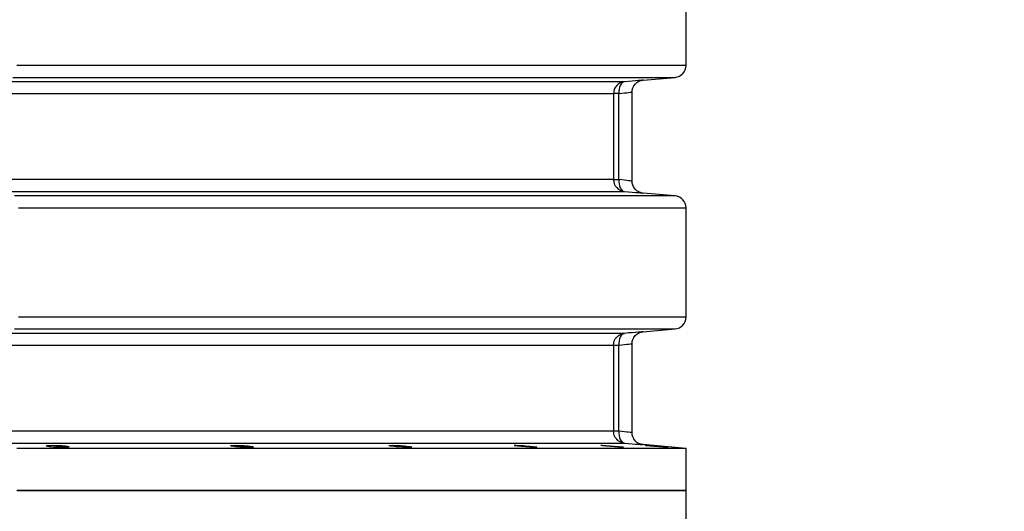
# Model space of a CAD drawing. Header units: millimetres. Extents: x 196 to 1773810, y -221320 to 153872.
# Tile 56 of 256: x 1115629 to 1116450, y -201662 to -201252. Entities that reach past the tile are written whole.
import ezdxf

# ---------------------------------------------------------------- set-up
doc = ezdxf.new("R2010")
doc.units = ezdxf.units.MM
doc.layers.get('Defpoints').update_dxf_attribs({"lineweight": 18})
doc.layers.add('00_Основной', color=163, linetype='Continuous', lineweight=40)
doc.layers.add('ТМ-размеры', color=25, linetype='Continuous', lineweight=20)
doc.styles.add('SFINKS', font='SFINKS.shx', dxfattribs={"width": 0.7, "oblique": 15})
doc.dimstyles.new('кира-50', dxfattribs={"dimtxt": 150, "dimasz": 40, "dimexe": 15, "dimexo": 0, "dimgap": 20, "dimtad": 1, "dimdec": 0, "dimrnd": 5, "dimdsep": 46, "dimtxsty": 'SFINKS', "dimblk1": 'OBLIQUE', "dimblk2": 'OBLIQUE', "dimsah": 1, "dimcen": 2.5, "dimclrd": 252, "dimclre": 252, "dimclrt": 252, "dimadec": 0, "dimazin": 0, "dimtfac": 1, "dimtdec": 0, "dimtofl": 0, "dimtmove": 0, "dimatfit": 3, "dimldrblk": 'OBLIQUE', "dimfxl": 15, "dimtfill": 1, "dimtolj": 1, "dimtzin": 0, "dimlwd": 20, "dimlwe": 20, "dimarcsym": 0})

# ---------------------------------------------------------------- blocks, each defined once
blk = doc.blocks.new('_Oblique')
at = {"color": 0, "linetype": 'ByBlock', "lineweight": -2}
blk.add_line((-0.5, -0.5), (0.5, 0.5), dxfattribs=at)
blk = doc.blocks.new('*D46')
at = {"layer": 'Defpoints', "color": 0, "linetype": 'ByBlock', "lineweight": 50, "transparency": 16777216}
for p in [(1115314.64, -194978.27), (1115314.64, -203390.23), (1116748.98, -203390.23)]:
    blk.add_point(p, dxfattribs=at)
at = {"layer": 'ТМ-размеры', "color": 252, "linetype": 'ByBlock', "lineweight": 20, "transparency": 16777216}
for p, q in [((1115314.64, -194978.27), (1116763.98, -194978.27)), ((1116748.98, -194978.27), (1116748.98, -203390.23)), ((1115314.64, -203390.23), (1116763.98, -203390.23))]:
    blk.add_line(p, q, dxfattribs=at)
at = {"layer": 'ТМ-размеры', "color": 252, "linetype": 'ByBlock', "lineweight": 20, "transparency": 16777216, "xscale": 40, "yscale": 40, "zscale": 40}
for p, rotation in [((1116748.98, -194978.27), 90), ((1116748.98, -203390.23), 270)]:
    blk.add_blockref('_Oblique', p, dxfattribs=dict(at, rotation=rotation))
at = {"layer": 'ТМ-размеры', "color": 252, "linetype": 'ByBlock', "transparency": 16777216, "insert": (1116653.98, -199184.25), "char_height": 150, "attachment_point": 5, "rotation": 90, "style": 'SFINKS', "bg_fill": 3, "box_fill_scale": 1.1, "bg_fill_color": 256, "bg_fill_true_color": 13158600, "bg_fill_transparency": 0}
blk.add_mtext('\\A1;8410', dxfattribs=at)

msp = doc.modelspace()

# ---------------------------------------------------------------- linework, layer by layer
at = {"layer": '00_Основной', "color": 252, "lineweight": 25, "ltscale": 10}
for p, q in [((1116184.64, -201290.35, 0.2), (1116184.64, -201199.16, 0.2)), ((1116148.77, -201302.64, 0.2), (1116175.51, -201300.31, 0.2)), ((1116124.13, -201313.91, 0.2), (1116124.13, -201385.6, 0.2)), ((1116128.56, -201385.6, 0.2), (1116128.56, -201313.91, 0.2)), ((1116139.64, -201386.95, 0.2), (1116139.64, -201312.56, 0.2)), ((1116175.51, -201399.2, 0.2), (1116148.77, -201396.85, 0.2)), ((1116184.64, -201500.33, 0.2), (1116184.64, -201409.16, 0.2)), ((1116148.77, -201512.64, 0.2), (1116175.51, -201510.3, 0.2)), ((1116124.13, -201523.91, 0.2), (1116124.13, -201595.58, 0.2)), ((1116128.56, -201595.58, 0.2), (1116128.56, -201523.91, 0.2)), ((1116139.64, -201596.95, 0.2), (1116139.64, -201522.56, 0.2)), ((1116184.64, -201610, 0.2), (1116148.77, -201606.86, 0.2)), ((1116184.64, -201645, 0.2), (1116184.64, -201610, 0.2)), ((1116184.64, -201680, 0.2), (1116184.64, -201645, 0.2))]:
    msp.add_line(p, q, dxfattribs=at)
at = {"layer": '00_Основной', "color": 252, "lineweight": 25, "ltscale": 10, "elevation": 0.2}
for points in [[(1116184.64, -201290.35), (1116184.34, -201290.35), (1116183.46, -201290.35), (1116181.96, -201290.35), (1116179.87, -201290.35), (1116177.2, -201290.35), (1116173.93, -201290.35), (1116170.08, -201290.35), (1116165.63, -201290.35), (1116160.61, -201290.35), (1116154.99, -201290.35), (1116148.81, -201290.35), (1116142.07, -201290.35), (1116134.74, -201290.35), (1116126.86, -201290.35), (1116118.42, -201290.35), (1116109.43, -201290.35), (1116099.89, -201290.35), (1116089.81, -201290.35), (1116079.22, -201290.35), (1116068.08, -201290.35), (1116056.44, -201290.35), (1116044.29, -201290.35), (1116031.63, -201290.35), (1116018.48, -201290.35), (1116004.86, -201290.35), (1115990.75, -201290.35), (1115976.19, -201290.35), (1115961.18, -201290.35), (1115945.71, -201290.35), (1115929.82, -201290.35), (1115913.51, -201290.35), (1115896.79, -201290.35), (1115879.66, -201290.35), (1115862.14, -201290.35), (1115844.26, -201290.35), (1115826.02, -201290.35), (1115807.41, -201290.35), (1115788.47, -201290.35), (1115769.21, -201290.35), (1115749.64, -201290.35), (1115729.77, -201290.35), (1115709.62, -201290.35), (1115689.18, -201290.35), (1115668.5, -201290.35), (1115647.57, -201290.35), (1115626.42, -201290.35)], [(1116175.51, -201300.31), (1116177.33, -201299.97), (1116179.06, -201299.31), (1116180.65, -201298.33), (1116182.02, -201297.09), (1116183.13, -201295.62), (1116183.96, -201293.96), (1116184.47, -201292.18), (1116184.64, -201290.35)], [(1116133.25, -201303.95), (1116132.24, -201303.95), (1116130.69, -201303.95), (1116128.62, -201303.95), (1116126.01, -201303.95), (1116122.86, -201303.95), (1116119.18, -201303.95), (1116114.99, -201303.95), (1116110.26, -201303.95), (1116105.01, -201303.95), (1116099.25, -201303.95), (1116092.97, -201303.95), (1116086.19, -201303.95), (1116078.89, -201303.95), (1116071.1, -201303.95), (1116062.82, -201303.95), (1116054.04, -201303.95), (1116044.77, -201303.95), (1116035.03, -201303.95), (1116024.82, -201303.95), (1116014.15, -201303.95), (1116003.02, -201303.95), (1115991.43, -201303.95), (1115979.39, -201303.95), (1115966.93, -201303.95), (1115954.05, -201303.95), (1115940.73, -201303.95), (1115927.01, -201303.95), (1115912.9, -201303.95), (1115898.38, -201303.95), (1115883.5, -201303.95), (1115868.23, -201303.95), (1115852.59, -201303.95), (1115836.62, -201303.95), (1115820.29, -201303.95), (1115803.64, -201303.95), (1115786.66, -201303.95), (1115769.38, -201303.95), (1115751.8, -201303.95), (1115733.93, -201303.95), (1115715.78, -201303.95), (1115697.38, -201303.95), (1115678.73, -201303.95), (1115659.83, -201303.95), (1115640.71, -201303.95), (1115621.38, -201303.95)], [(1115623.14, -201300.31), (1115644.08, -201300.31), (1115664.79, -201300.31), (1115685.26, -201300.31), (1115705.47, -201300.31), (1115725.41, -201300.31), (1115745.08, -201300.31), (1115764.44, -201300.31), (1115783.5, -201300.31), (1115802.24, -201300.31), (1115820.64, -201300.31), (1115838.7, -201300.31), (1115856.4, -201300.31), (1115873.73, -201300.31), (1115890.68, -201300.31), (1115907.23, -201300.31), (1115923.37, -201300.31), (1115939.09, -201300.31), (1115954.39, -201300.31), (1115969.25, -201300.31), (1115983.67, -201300.31), (1115997.61, -201300.31), (1116011.1, -201300.31), (1116024.11, -201300.31), (1116036.63, -201300.31), (1116048.65, -201300.31), (1116060.18, -201300.31), (1116071.19, -201300.31), (1116081.68, -201300.31), (1116091.65, -201300.31), (1116101.09, -201300.31), (1116109.98, -201300.31), (1116118.33, -201300.31), (1116126.14, -201300.31), (1116133.37, -201300.31), (1116140.06, -201300.31), (1116146.17, -201300.31), (1116151.73, -201300.31), (1116156.7, -201300.31), (1116161.1, -201300.31), (1116164.91, -201300.31), (1116168.14, -201300.31), (1116170.8, -201300.31), (1116172.86, -201300.31), (1116174.34, -201300.31), (1116175.21, -201300.31), (1116175.51, -201300.31)], [(1116133.25, -201303.95), (1116131.43, -201304.29), (1116129.7, -201304.95), (1116128.12, -201305.91), (1116126.76, -201307.17), (1116125.64, -201308.64), (1116124.81, -201310.28), (1116124.3, -201312.08), (1116124.13, -201313.91)], [(1116133.25, -201303.95), (1116132.23, -201304.23), (1116131.27, -201304.85), (1116130.41, -201305.8), (1116129.69, -201307.04), (1116129.13, -201308.53), (1116128.73, -201310.22), (1116128.55, -201312.04), (1116128.56, -201313.91)], [(1116148.77, -201302.64), (1116148.77, -201302.64), (1116148.5, -201302.66), (1116147.71, -201302.73), (1116146.41, -201302.84), (1116144.64, -201302.99), (1116142.4, -201303.17), (1116139.74, -201303.4), (1116136.66, -201303.67), (1116133.25, -201303.95)], [(1116139.64, -201312.6), (1116139.8, -201310.86), (1116140.28, -201309.1), (1116141.11, -201307.39), (1116142.26, -201305.86), (1116143.7, -201304.56), (1116145.34, -201303.58), (1116147.06, -201302.95), (1116148.77, -201302.64)], [(1115617.96, -201313.91), (1115637.09, -201313.91), (1115656, -201313.91), (1115674.68, -201313.91), (1115693.12, -201313.91), (1115711.32, -201313.91), (1115729.26, -201313.91), (1115746.93, -201313.91), (1115764.31, -201313.91), (1115781.4, -201313.91), (1115798.19, -201313.91), (1115814.66, -201313.91), (1115830.8, -201313.91), (1115846.59, -201313.91), (1115862.06, -201313.91), (1115877.16, -201313.91), (1115891.88, -201313.91), (1115906.23, -201313.91), (1115920.2, -201313.91), (1115933.76, -201313.91), (1115946.92, -201313.91), (1115959.67, -201313.91), (1115971.98, -201313.91), (1115983.88, -201313.91), (1115995.34, -201313.91), (1116006.34, -201313.91), (1116016.92, -201313.91), (1116027, -201313.91), (1116036.64, -201313.91), (1116045.8, -201313.91), (1116054.48, -201313.91), (1116062.66, -201313.91), (1116070.38, -201313.91), (1116077.59, -201313.91), (1116084.3, -201313.91), (1116090.5, -201313.91), (1116096.2, -201313.91), (1116101.38, -201313.91), (1116106.07, -201313.91), (1116110.22, -201313.91), (1116113.84, -201313.91), (1116116.96, -201313.91), (1116119.54, -201313.91), (1116121.6, -201313.91), (1116123.13, -201313.91), (1116124.13, -201313.91)], [(1116128.56, -201313.91), (1116127.62, -201313.91), (1116126.77, -201313.91), (1116126.02, -201313.91), (1116125.39, -201313.91), (1116124.88, -201313.91), (1116124.5, -201313.91), (1116124.24, -201313.91), (1116124.13, -201313.91)], [(1116128.56, -201313.91), (1116131.1, -201313.61), (1116133.3, -201313.35), (1116135.16, -201313.13), (1116136.69, -201312.95), (1116137.98, -201312.8), (1116138.9, -201312.68), (1116139.46, -201312.63), (1116139.64, -201312.6), (1116139.64, -201312.6)], [(1116124.13, -201385.6), (1116123.13, -201385.6), (1116121.6, -201385.6), (1116119.54, -201385.6), (1116116.96, -201385.6), (1116113.84, -201385.6), (1116110.22, -201385.6), (1116106.07, -201385.6), (1116101.38, -201385.6), (1116096.2, -201385.6), (1116090.5, -201385.6), (1116084.3, -201385.6), (1116077.59, -201385.6), (1116070.38, -201385.6), (1116062.66, -201385.6), (1116054.48, -201385.6), (1116045.8, -201385.6), (1116036.64, -201385.6), (1116027, -201385.6), (1116016.92, -201385.6), (1116006.34, -201385.6), (1115995.34, -201385.6), (1115983.88, -201385.6), (1115971.98, -201385.6), (1115959.67, -201385.6), (1115946.92, -201385.6), (1115933.76, -201385.6), (1115920.2, -201385.6), (1115906.23, -201385.6), (1115891.88, -201385.6), (1115877.16, -201385.6), (1115862.06, -201385.6), (1115846.59, -201385.6), (1115830.8, -201385.6), (1115814.66, -201385.6), (1115798.19, -201385.6), (1115781.4, -201385.6), (1115764.31, -201385.6), (1115746.93, -201385.6), (1115729.26, -201385.6), (1115711.32, -201385.6), (1115693.12, -201385.6), (1115674.68, -201385.6), (1115656, -201385.6), (1115637.09, -201385.6), (1115617.96, -201385.6)], [(1116124.13, -201385.6), (1116124.3, -201387.43), (1116124.81, -201389.21), (1116125.64, -201390.87), (1116126.76, -201392.34), (1116128.12, -201393.58), (1116129.7, -201394.56), (1116131.43, -201395.22), (1116133.25, -201395.56)], [(1116124.13, -201385.6), (1116124.24, -201385.6), (1116124.5, -201385.6), (1116124.88, -201385.6), (1116125.39, -201385.6), (1116126.02, -201385.6), (1116126.77, -201385.6), (1116127.62, -201385.6), (1116128.56, -201385.6)], [(1116128.56, -201385.6), (1116128.55, -201387.47), (1116128.73, -201389.29), (1116129.13, -201390.97), (1116129.69, -201392.46), (1116130.41, -201393.7), (1116131.27, -201394.66), (1116132.23, -201395.28), (1116133.25, -201395.56)], [(1116139.64, -201386.91), (1116139.46, -201386.88), (1116138.9, -201386.81), (1116137.99, -201386.71), (1116136.69, -201386.56), (1116135.18, -201386.37), (1116133.32, -201386.16), (1116131.1, -201385.89), (1116128.56, -201385.6)], [(1116148.77, -201396.85), (1116147.06, -201396.56), (1116145.34, -201395.92), (1116143.7, -201394.95), (1116142.26, -201393.65), (1116141.11, -201392.12), (1116140.28, -201390.41), (1116139.8, -201388.63), (1116139.64, -201386.91)], [(1115621.38, -201395.56), (1115640.71, -201395.56), (1115659.83, -201395.56), (1115678.73, -201395.56), (1115697.38, -201395.56), (1115715.78, -201395.56), (1115733.93, -201395.56), (1115751.8, -201395.56), (1115769.38, -201395.56), (1115786.66, -201395.56), (1115803.64, -201395.56), (1115820.29, -201395.56), (1115836.62, -201395.56), (1115852.59, -201395.56), (1115868.23, -201395.56), (1115883.5, -201395.56), (1115898.38, -201395.56), (1115912.9, -201395.56), (1115927.01, -201395.56), (1115940.73, -201395.56), (1115954.05, -201395.56), (1115966.93, -201395.56), (1115979.39, -201395.56), (1115991.43, -201395.56), (1116003.02, -201395.56), (1116014.15, -201395.56), (1116024.82, -201395.56), (1116035.03, -201395.56), (1116044.77, -201395.56), (1116054.04, -201395.56), (1116062.82, -201395.56), (1116071.1, -201395.56), (1116078.89, -201395.56), (1116086.19, -201395.56), (1116092.97, -201395.56), (1116099.25, -201395.56), (1116105.01, -201395.56), (1116110.26, -201395.56), (1116114.99, -201395.56), (1116119.18, -201395.56), (1116122.86, -201395.56), (1116126.01, -201395.56), (1116128.62, -201395.56), (1116130.69, -201395.56), (1116132.24, -201395.56), (1116133.25, -201395.56)], [(1116133.25, -201395.56), (1116136.66, -201395.84), (1116139.72, -201396.1), (1116142.4, -201396.34), (1116144.65, -201396.52), (1116146.43, -201396.67), (1116147.71, -201396.77), (1116148.5, -201396.84), (1116148.77, -201396.85)], [(1116175.51, -201399.2), (1116175.36, -201399.2), (1116174.62, -201399.2), (1116173.3, -201399.2), (1116171.38, -201399.2), (1116168.86, -201399.2), (1116165.76, -201399.2), (1116162.08, -201399.2), (1116157.8, -201399.2), (1116152.93, -201399.2), (1116147.5, -201399.2), (1116141.47, -201399.2), (1116134.9, -201399.2), (1116127.73, -201399.2), (1116120.02, -201399.2), (1116111.74, -201399.2), (1116102.92, -201399.2), (1116093.55, -201399.2), (1116083.63, -201399.2), (1116073.19, -201399.2), (1116062.22, -201399.2), (1116050.74, -201399.2), (1116038.74, -201399.2), (1116026.26, -201399.2), (1116013.28, -201399.2), (1115999.8, -201399.2), (1115985.86, -201399.2), (1115971.45, -201399.2), (1115956.59, -201399.2), (1115941.29, -201399.2), (1115925.54, -201399.2), (1115909.39, -201399.2), (1115892.81, -201399.2), (1115875.85, -201399.2), (1115858.48, -201399.2), (1115840.75, -201399.2), (1115822.65, -201399.2), (1115804.19, -201399.2), (1115785.41, -201399.2), (1115766.29, -201399.2), (1115746.86, -201399.2), (1115727.13, -201399.2), (1115707.12, -201399.2), (1115686.83, -201399.2), (1115666.3, -201399.2), (1115645.51, -201399.2), (1115624.5, -201399.2)], [(1116184.64, -201409.16), (1116184.47, -201407.33), (1116183.96, -201405.54), (1116183.13, -201403.88), (1116182.02, -201402.4), (1116180.65, -201401.16), (1116179.06, -201400.2), (1116177.33, -201399.54), (1116175.51, -201399.2)], [(1115627.77, -201409.16), (1115649.01, -201409.16), (1115670.01, -201409.16), (1115690.76, -201409.16), (1115711.27, -201409.16), (1115731.49, -201409.16), (1115751.43, -201409.16), (1115771.06, -201409.16), (1115790.38, -201409.16), (1115809.37, -201409.16), (1115828.01, -201409.16), (1115846.31, -201409.16), (1115864.23, -201409.16), (1115881.77, -201409.16), (1115898.93, -201409.16), (1115915.68, -201409.16), (1115932.01, -201409.16), (1115947.91, -201409.16), (1115963.38, -201409.16), (1115978.4, -201409.16), (1115992.96, -201409.16), (1116007.05, -201409.16), (1116020.67, -201409.16), (1116033.79, -201409.16), (1116046.41, -201409.16), (1116058.53, -201409.16), (1116070.14, -201409.16), (1116081.22, -201409.16), (1116091.78, -201409.16), (1116101.79, -201409.16), (1116111.26, -201409.16), (1116120.18, -201409.16), (1116128.55, -201409.16), (1116136.35, -201409.16), (1116143.58, -201409.16), (1116150.24, -201409.16), (1116156.32, -201409.16), (1116161.82, -201409.16), (1116166.73, -201409.16), (1116171.05, -201409.16), (1116174.79, -201409.16), (1116177.92, -201409.16), (1116180.46, -201409.16), (1116182.4, -201409.16), (1116183.74, -201409.16), (1116184.48, -201409.16), (1116184.64, -201409.16)], [(1116184.64, -201500.33), (1116184.48, -201500.33), (1116183.74, -201500.33), (1116182.4, -201500.33), (1116180.46, -201500.33), (1116177.92, -201500.33), (1116174.79, -201500.33), (1116171.05, -201500.33), (1116166.73, -201500.33), (1116161.82, -201500.33), (1116156.32, -201500.33), (1116150.24, -201500.33), (1116143.58, -201500.33), (1116136.35, -201500.33), (1116128.55, -201500.33), (1116120.18, -201500.33), (1116111.26, -201500.33), (1116101.79, -201500.33), (1116091.78, -201500.33), (1116081.22, -201500.33), (1116070.14, -201500.33), (1116058.53, -201500.33), (1116046.41, -201500.33), (1116033.79, -201500.33), (1116020.67, -201500.33), (1116007.05, -201500.33), (1115992.96, -201500.33), (1115978.4, -201500.33), (1115963.38, -201500.33), (1115947.91, -201500.33), (1115932.01, -201500.33), (1115915.68, -201500.33), (1115898.93, -201500.33), (1115881.77, -201500.33), (1115864.23, -201500.33), (1115846.31, -201500.33), (1115828.01, -201500.33), (1115809.37, -201500.33), (1115790.38, -201500.33), (1115771.06, -201500.33), (1115751.43, -201500.33), (1115731.49, -201500.33), (1115711.27, -201500.33), (1115690.76, -201500.33), (1115670.01, -201500.33), (1115649.01, -201500.33), (1115627.77, -201500.33)], [(1116175.51, -201510.3), (1116177.33, -201509.97), (1116179.06, -201509.31), (1116180.65, -201508.34), (1116182.02, -201507.09), (1116183.13, -201505.62), (1116183.96, -201503.96), (1116184.47, -201502.18), (1116184.64, -201500.33)], [(1115624.5, -201510.3), (1115645.51, -201510.3), (1115666.3, -201510.3), (1115686.83, -201510.3), (1115707.12, -201510.3), (1115727.13, -201510.3), (1115746.86, -201510.3), (1115766.29, -201510.3), (1115785.41, -201510.3), (1115804.19, -201510.3), (1115822.65, -201510.3), (1115840.75, -201510.3), (1115858.48, -201510.3), (1115875.85, -201510.3), (1115892.81, -201510.3), (1115909.39, -201510.3), (1115925.54, -201510.3), (1115941.29, -201510.3), (1115956.59, -201510.3), (1115971.45, -201510.3), (1115985.86, -201510.3), (1115999.8, -201510.3), (1116013.28, -201510.3), (1116026.26, -201510.3), (1116038.74, -201510.3), (1116050.74, -201510.3), (1116062.22, -201510.3), (1116073.19, -201510.3), (1116083.63, -201510.3), (1116093.55, -201510.3), (1116102.92, -201510.3), (1116111.74, -201510.3), (1116120.02, -201510.3), (1116127.73, -201510.3), (1116134.9, -201510.3), (1116141.47, -201510.3), (1116147.5, -201510.3), (1116152.93, -201510.3), (1116157.8, -201510.3), (1116162.08, -201510.3), (1116165.76, -201510.3), (1116168.86, -201510.3), (1116171.38, -201510.3), (1116173.3, -201510.3), (1116174.62, -201510.3), (1116175.36, -201510.3), (1116175.51, -201510.3)], [(1116133.25, -201513.95), (1116132.24, -201513.95), (1116130.69, -201513.95), (1116128.62, -201513.95), (1116126.01, -201513.95), (1116122.86, -201513.95), (1116119.18, -201513.95), (1116114.99, -201513.95), (1116110.26, -201513.95), (1116105.01, -201513.95), (1116099.25, -201513.95), (1116092.97, -201513.95), (1116086.19, -201513.95), (1116078.89, -201513.95), (1116071.1, -201513.95), (1116062.82, -201513.95), (1116054.04, -201513.95), (1116044.77, -201513.95), (1116035.03, -201513.95), (1116024.82, -201513.95), (1116014.15, -201513.95), (1116003.02, -201513.95), (1115991.43, -201513.95), (1115979.39, -201513.95), (1115966.93, -201513.95), (1115954.05, -201513.95), (1115940.73, -201513.95), (1115927.01, -201513.95), (1115912.9, -201513.95), (1115898.38, -201513.95), (1115883.5, -201513.95), (1115868.23, -201513.95), (1115852.59, -201513.95), (1115836.62, -201513.95), (1115820.29, -201513.95), (1115803.64, -201513.95), (1115786.66, -201513.95), (1115769.38, -201513.95), (1115751.8, -201513.95), (1115733.93, -201513.95), (1115715.78, -201513.95), (1115697.38, -201513.95), (1115678.73, -201513.95), (1115659.83, -201513.95), (1115640.71, -201513.95), (1115621.38, -201513.95)], [(1116124.13, -201523.91), (1116124.3, -201522.08), (1116124.81, -201520.29), (1116125.64, -201518.64), (1116126.76, -201517.15), (1116128.12, -201515.91), (1116129.7, -201514.95), (1116131.43, -201514.29), (1116133.25, -201513.95)], [(1116133.25, -201513.95), (1116132.23, -201514.23), (1116131.27, -201514.85), (1116130.41, -201515.8), (1116129.69, -201517.04), (1116129.13, -201518.53), (1116128.73, -201520.22), (1116128.55, -201522.04), (1116128.56, -201523.91)], [(1116148.77, -201512.64), (1116148.77, -201512.64), (1116148.5, -201512.67), (1116147.72, -201512.72), (1116146.43, -201512.84), (1116144.64, -201512.99), (1116142.4, -201513.18), (1116139.74, -201513.4), (1116136.66, -201513.67), (1116133.25, -201513.95)], [(1116139.64, -201522.6), (1116139.8, -201520.86), (1116140.28, -201519.1), (1116141.11, -201517.39), (1116142.26, -201515.84), (1116143.7, -201514.56), (1116145.34, -201513.58), (1116147.06, -201512.95), (1116148.77, -201512.64)], [(1115617.96, -201523.91), (1115637.09, -201523.91), (1115656, -201523.91), (1115674.68, -201523.91), (1115693.12, -201523.91), (1115711.32, -201523.91), (1115729.26, -201523.91), (1115746.93, -201523.91), (1115764.31, -201523.91), (1115781.4, -201523.91), (1115798.19, -201523.91), (1115814.66, -201523.91), (1115830.8, -201523.91), (1115846.59, -201523.91), (1115862.06, -201523.91), (1115877.16, -201523.91), (1115891.88, -201523.91), (1115906.23, -201523.91), (1115920.2, -201523.91), (1115933.76, -201523.91), (1115946.92, -201523.91), (1115959.67, -201523.91), (1115971.98, -201523.91), (1115983.88, -201523.91), (1115995.34, -201523.91), (1116006.34, -201523.91), (1116016.92, -201523.91), (1116027, -201523.91), (1116036.64, -201523.91), (1116045.8, -201523.91), (1116054.48, -201523.91), (1116062.66, -201523.91), (1116070.38, -201523.91), (1116077.59, -201523.91), (1116084.3, -201523.91), (1116090.5, -201523.91), (1116096.2, -201523.91), (1116101.38, -201523.91), (1116106.07, -201523.91), (1116110.22, -201523.91), (1116113.84, -201523.91), (1116116.96, -201523.91), (1116119.54, -201523.91), (1116121.6, -201523.91), (1116123.13, -201523.91), (1116124.13, -201523.91)], [(1116124.13, -201523.91), (1116124.24, -201523.91), (1116124.5, -201523.91), (1116124.88, -201523.91), (1116125.39, -201523.91), (1116126.02, -201523.91), (1116126.77, -201523.91), (1116127.62, -201523.91), (1116128.56, -201523.91)], [(1116128.56, -201523.91), (1116131.1, -201523.62), (1116133.3, -201523.35), (1116135.16, -201523.13), (1116136.69, -201522.95), (1116137.98, -201522.8), (1116138.9, -201522.68), (1116139.46, -201522.63), (1116139.64, -201522.6), (1116139.64, -201522.6)], [(1116124.13, -201595.58), (1116123.13, -201595.58), (1116121.6, -201595.58), (1116119.54, -201595.58), (1116116.96, -201595.58), (1116113.84, -201595.58), (1116110.22, -201595.58), (1116106.07, -201595.58), (1116101.38, -201595.58), (1116096.2, -201595.58), (1116090.5, -201595.58), (1116084.3, -201595.58), (1116077.59, -201595.58), (1116070.38, -201595.58), (1116062.66, -201595.58), (1116054.48, -201595.58), (1116045.8, -201595.58), (1116036.64, -201595.58), (1116027, -201595.58), (1116016.92, -201595.58), (1116006.34, -201595.58), (1115995.34, -201595.58), (1115983.88, -201595.58), (1115971.98, -201595.58), (1115959.67, -201595.58), (1115946.92, -201595.58), (1115933.76, -201595.58), (1115920.2, -201595.58), (1115906.23, -201595.58), (1115891.88, -201595.58), (1115877.16, -201595.58), (1115862.06, -201595.58), (1115846.59, -201595.58), (1115830.8, -201595.58), (1115814.66, -201595.58), (1115798.19, -201595.58), (1115781.4, -201595.58), (1115764.31, -201595.58), (1115746.93, -201595.58), (1115729.26, -201595.58), (1115711.32, -201595.58), (1115693.12, -201595.58), (1115674.68, -201595.58), (1115656, -201595.58), (1115637.09, -201595.58), (1115617.96, -201595.58)], [(1116133.25, -201605.54), (1116131.43, -201605.22), (1116129.7, -201604.56), (1116128.12, -201603.58), (1116126.76, -201602.34), (1116125.64, -201600.88), (1116124.81, -201599.21), (1116124.3, -201597.43), (1116124.13, -201595.58)], [(1116128.56, -201595.58), (1116127.62, -201595.58), (1116126.77, -201595.58), (1116126.02, -201595.58), (1116125.39, -201595.58), (1116124.88, -201595.58), (1116124.5, -201595.58), (1116124.24, -201595.58), (1116124.13, -201595.58)], [(1116128.56, -201595.58), (1116128.55, -201597.48), (1116128.73, -201599.3), (1116129.13, -201600.97), (1116129.69, -201602.46), (1116130.41, -201603.7), (1116131.27, -201604.66), (1116132.23, -201605.28), (1116133.25, -201605.54)], [(1116139.64, -201596.9), (1116139.46, -201596.88), (1116138.9, -201596.81), (1116137.99, -201596.71), (1116136.69, -201596.56), (1116135.18, -201596.37), (1116133.32, -201596.15), (1116131.1, -201595.89), (1116128.56, -201595.58)], [(1116148.77, -201606.86), (1116147.06, -201606.56), (1116145.34, -201605.93), (1116143.7, -201604.95), (1116142.26, -201603.66), (1116141.11, -201602.12), (1116140.28, -201600.4), (1116139.8, -201598.63), (1116139.64, -201596.9)], [(1115621.38, -201605.54), (1115640.71, -201605.54), (1115659.83, -201605.54), (1115678.73, -201605.54), (1115697.38, -201605.54), (1115715.78, -201605.54), (1115733.93, -201605.54), (1115751.8, -201605.54), (1115769.38, -201605.54), (1115786.66, -201605.54), (1115803.64, -201605.54), (1115820.29, -201605.54), (1115836.62, -201605.54), (1115852.59, -201605.54), (1115868.23, -201605.54), (1115883.5, -201605.54), (1115898.38, -201605.54), (1115912.9, -201605.54), (1115927.01, -201605.54), (1115940.73, -201605.54), (1115954.05, -201605.54), (1115966.93, -201605.54), (1115979.39, -201605.54), (1115991.43, -201605.54), (1116003.02, -201605.54), (1116014.15, -201605.54), (1116024.82, -201605.54), (1116035.03, -201605.54), (1116044.77, -201605.54), (1116054.04, -201605.54), (1116062.82, -201605.54), (1116071.1, -201605.54), (1116078.89, -201605.54), (1116086.19, -201605.54), (1116092.97, -201605.54), (1116099.25, -201605.54), (1116105.01, -201605.54), (1116110.26, -201605.54), (1116114.99, -201605.54), (1116119.18, -201605.54), (1116122.86, -201605.54), (1116126.01, -201605.54), (1116128.62, -201605.54), (1116130.69, -201605.54), (1116132.24, -201605.54), (1116133.25, -201605.54)], [(1116184.64, -201610), (1116184.34, -201610), (1116183.46, -201610), (1116181.96, -201610), (1116179.87, -201610), (1116177.2, -201610), (1116173.93, -201610), (1116170.08, -201610), (1116165.63, -201610), (1116160.61, -201610), (1116154.99, -201610), (1116148.81, -201610), (1116142.07, -201610), (1116134.74, -201610), (1116126.86, -201610), (1116118.42, -201610), (1116109.43, -201610), (1116099.89, -201610), (1116089.81, -201610), (1116079.22, -201610), (1116068.08, -201610), (1116056.44, -201610), (1116044.29, -201610), (1116031.63, -201610), (1116018.48, -201610), (1116004.86, -201610), (1115990.75, -201610), (1115976.19, -201610), (1115961.18, -201610), (1115945.71, -201610), (1115929.82, -201610), (1115913.51, -201610), (1115896.79, -201610), (1115879.66, -201610), (1115862.14, -201610), (1115844.26, -201610), (1115826.02, -201610), (1115807.41, -201610), (1115788.47, -201610), (1115769.21, -201610), (1115749.64, -201610), (1115729.77, -201610), (1115709.62, -201610), (1115689.18, -201610), (1115668.5, -201610), (1115647.57, -201610), (1115626.42, -201610)], [(1116133.25, -201605.54), (1116136.66, -201605.84), (1116139.74, -201606.1), (1116142.4, -201606.32), (1116144.65, -201606.52), (1116146.43, -201606.66), (1116147.71, -201606.77), (1116148.5, -201606.84), (1116148.77, -201606.86)], [(1116184.64, -201645), (1116184.34, -201645), (1116183.46, -201645), (1116181.96, -201645), (1116179.87, -201645), (1116177.2, -201645), (1116173.93, -201645), (1116170.08, -201645), (1116165.63, -201645), (1116160.61, -201645), (1116154.99, -201645), (1116148.81, -201645), (1116142.07, -201645), (1116134.74, -201645), (1116126.86, -201645), (1116118.42, -201645), (1116109.43, -201645), (1116099.89, -201645), (1116089.81, -201645), (1116079.22, -201645), (1116068.08, -201645), (1116056.44, -201645), (1116044.29, -201645), (1116031.63, -201645), (1116018.48, -201645), (1116004.86, -201645), (1115990.75, -201645), (1115976.19, -201645), (1115961.18, -201645), (1115945.71, -201645), (1115929.82, -201645), (1115913.51, -201645), (1115896.79, -201645), (1115879.66, -201645), (1115862.14, -201645), (1115844.26, -201645), (1115826.02, -201645), (1115807.41, -201645), (1115788.47, -201645), (1115769.21, -201645), (1115749.64, -201645), (1115729.77, -201645), (1115709.62, -201645), (1115689.18, -201645), (1115668.5, -201645), (1115647.57, -201645), (1115626.42, -201645)], [(1115626.42, -201645), (1115647.57, -201645), (1115668.5, -201645), (1115689.18, -201645), (1115709.62, -201645), (1115729.77, -201645), (1115749.64, -201645), (1115769.21, -201645), (1115788.47, -201645), (1115807.41, -201645), (1115826.02, -201645), (1115844.26, -201645), (1115862.14, -201645), (1115879.66, -201645), (1115896.79, -201645), (1115913.51, -201645), (1115929.82, -201645), (1115945.71, -201645), (1115961.18, -201645), (1115976.19, -201645), (1115990.75, -201645), (1116004.86, -201645), (1116018.48, -201645), (1116031.63, -201645), (1116044.29, -201645), (1116056.44, -201645), (1116068.08, -201645), (1116079.22, -201645), (1116089.81, -201645), (1116099.89, -201645), (1116109.43, -201645), (1116118.42, -201645), (1116126.86, -201645), (1116134.74, -201645), (1116142.07, -201645), (1116148.81, -201645), (1116154.99, -201645), (1116160.61, -201645), (1116165.63, -201645), (1116170.08, -201645), (1116173.93, -201645), (1116177.2, -201645), (1116179.87, -201645), (1116181.96, -201645), (1116183.46, -201645), (1116184.34, -201645), (1116184.64, -201645)]]:
    msp.add_lwpolyline(points, dxfattribs=at)
for points in [[(1115653.65, -201607.48), (1115655.09, -201607.43), (1115656.76, -201607.42), (1115658.54, -201607.43), (1115660.38, -201607.49), (1115662.22, -201607.58), (1115664.01, -201607.68), (1115665.66, -201607.82), (1115667.09, -201607.96), (1115668.26, -201608.12), (1115669.13, -201608.28), (1115669.68, -201608.44), (1115669.87, -201608.59), (1115669.68, -201608.74), (1115669.13, -201608.86), (1115668.26, -201608.96), (1115667.09, -201609.03), (1115665.66, -201609.07), (1115664, -201609.09), (1115662.2, -201609.06), (1115660.37, -201609.02), (1115658.52, -201608.93), (1115656.74, -201608.82), (1115655.08, -201608.69), (1115653.65, -201608.55), (1115652.47, -201608.4), (1115651.59, -201608.24), (1115651.04, -201608.07), (1115650.87, -201607.92), (1115651.04, -201607.77), (1115651.59, -201607.65), (1115652.47, -201607.55)], [(1115807.54, -201607.43), (1115808.97, -201607.42), (1115810.64, -201607.45), (1115812.43, -201607.49), (1115814.26, -201607.58), (1115816.1, -201607.69), (1115817.89, -201607.82), (1115819.54, -201607.97), (1115820.98, -201608.13), (1115822.14, -201608.28), (1115823.03, -201608.45), (1115823.58, -201608.61), (1115823.76, -201608.75), (1115823.58, -201608.86), (1115823.03, -201608.96), (1115822.15, -201609.03), (1115820.98, -201609.07), (1115819.54, -201609.09), (1115817.89, -201609.06), (1115816.1, -201609), (1115814.25, -201608.93), (1115812.42, -201608.82), (1115810.64, -201608.69), (1115808.97, -201608.54), (1115807.55, -201608.38), (1115806.36, -201608.23), (1115805.49, -201608.06), (1115804.94, -201607.9), (1115804.76, -201607.76), (1115804.94, -201607.65), (1115805.47, -201607.55), (1115806.36, -201607.48)], [(1115939.6, -201607.42), (1115941.04, -201607.45), (1115942.69, -201607.51), (1115944.48, -201607.59), (1115946.32, -201607.7), (1115948.15, -201607.83), (1115949.94, -201607.97), (1115951.6, -201608.14), (1115953.02, -201608.3), (1115954.19, -201608.45), (1115955.08, -201608.61), (1115955.63, -201608.75), (1115955.81, -201608.88), (1115955.63, -201608.96), (1115955.08, -201609.03), (1115954.2, -201609.07), (1115953.03, -201609.09), (1115951.61, -201609.06), (1115949.94, -201609), (1115948.15, -201608.92), (1115946.32, -201608.8), (1115944.48, -201608.68), (1115942.69, -201608.54), (1115941.04, -201608.38), (1115939.6, -201608.21), (1115938.43, -201608.06), (1115937.54, -201607.9), (1115937, -201607.76), (1115936.82, -201607.64), (1115936.99, -201607.54), (1115937.54, -201607.46), (1115938.42, -201607.43)], [(1116044.05, -201607.45), (1116045.49, -201607.51), (1116047.14, -201607.59), (1116048.93, -201607.7), (1116050.77, -201607.85), (1116052.6, -201607.99), (1116054.39, -201608.14), (1116056.04, -201608.31), (1116057.47, -201608.47), (1116058.64, -201608.62), (1116059.52, -201608.76), (1116060.08, -201608.88), (1116060.26, -201608.98), (1116060.08, -201609.03), (1116059.53, -201609.07), (1116058.66, -201609.09), (1116057.48, -201609.06), (1116056.04, -201609), (1116054.39, -201608.92), (1116052.6, -201608.8), (1116050.77, -201608.66), (1116048.93, -201608.52), (1116047.14, -201608.37), (1116045.49, -201608.2), (1116044.05, -201608.04), (1116042.88, -201607.89), (1116041.99, -201607.75), (1116041.46, -201607.64), (1116041.26, -201607.54), (1116041.44, -201607.46), (1116041.99, -201607.42), (1116042.86, -201607.42)], [(1116116.33, -201607.51), (1116117.75, -201607.61), (1116119.42, -201607.72), (1116121.2, -201607.85), (1116123.03, -201608), (1116124.86, -201608.16), (1116126.66, -201608.32), (1116128.31, -201608.48), (1116129.75, -201608.64), (1116130.92, -201608.76), (1116131.79, -201608.89), (1116132.36, -201608.98), (1116132.54, -201609.04), (1116132.36, -201609.07), (1116131.81, -201609.07), (1116130.93, -201609.04), (1116129.76, -201608.99), (1116128.34, -201608.9), (1116126.67, -201608.79), (1116124.88, -201608.66), (1116123.04, -201608.51), (1116121.21, -201608.36), (1116119.43, -201608.2), (1116117.78, -201608.03), (1116116.34, -201607.88), (1116115.16, -201607.75), (1116114.28, -201607.62), (1116113.73, -201607.54), (1116113.53, -201607.46), (1116113.72, -201607.42), (1116114.27, -201607.42), (1116115.14, -201607.45)], [(1116153.26, -201607.61), (1116154.7, -201607.72), (1116156.36, -201607.86), (1116158.14, -201608.02), (1116159.97, -201608.17), (1116161.81, -201608.32), (1116163.6, -201608.5), (1116165.25, -201608.64), (1116166.68, -201608.78), (1116167.86, -201608.89), (1116168.74, -201608.98), (1116169.3, -201609.04), (1116169.48, -201609.07), (1116169.3, -201609.07), (1116168.75, -201609.04), (1116167.88, -201608.99), (1116166.7, -201608.9), (1116165.28, -201608.79), (1116163.63, -201608.65), (1116161.84, -201608.51), (1116160, -201608.34), (1116158.17, -201608.18), (1116156.39, -201608.03), (1116154.72, -201607.88), (1116153.28, -201607.73), (1116152.11, -201607.62), (1116151.22, -201607.52), (1116150.68, -201607.46), (1116150.49, -201607.42), (1116150.66, -201607.42), (1116151.21, -201607.45), (1116152.08, -201607.52)]]:
    msp.add_lwpolyline(points, close=True, dxfattribs=at)

# ---------------------------------------------------------------- next in the draw order: dimensions: what is measured, and where the dimension line sits
at = {"layer": 'ТМ-размеры', "color": 3, "linetype": 'ByBlock'}
dim = msp.add_linear_dim(base=(1116748.98, -203390.23, 0.2), p1=(1115314.64, -194978.27, 0.2), p2=(1115314.64, -203390.23, 0.2), angle=90, dimstyle='кира-50', dxfattribs=at)
dim.commit()
dim.dimension.update_dxf_attribs({"geometry": '*D46', "text_midpoint": (1116653.98, -199184.25, 0.2)})

doc.saveas('drawing.dxf')
